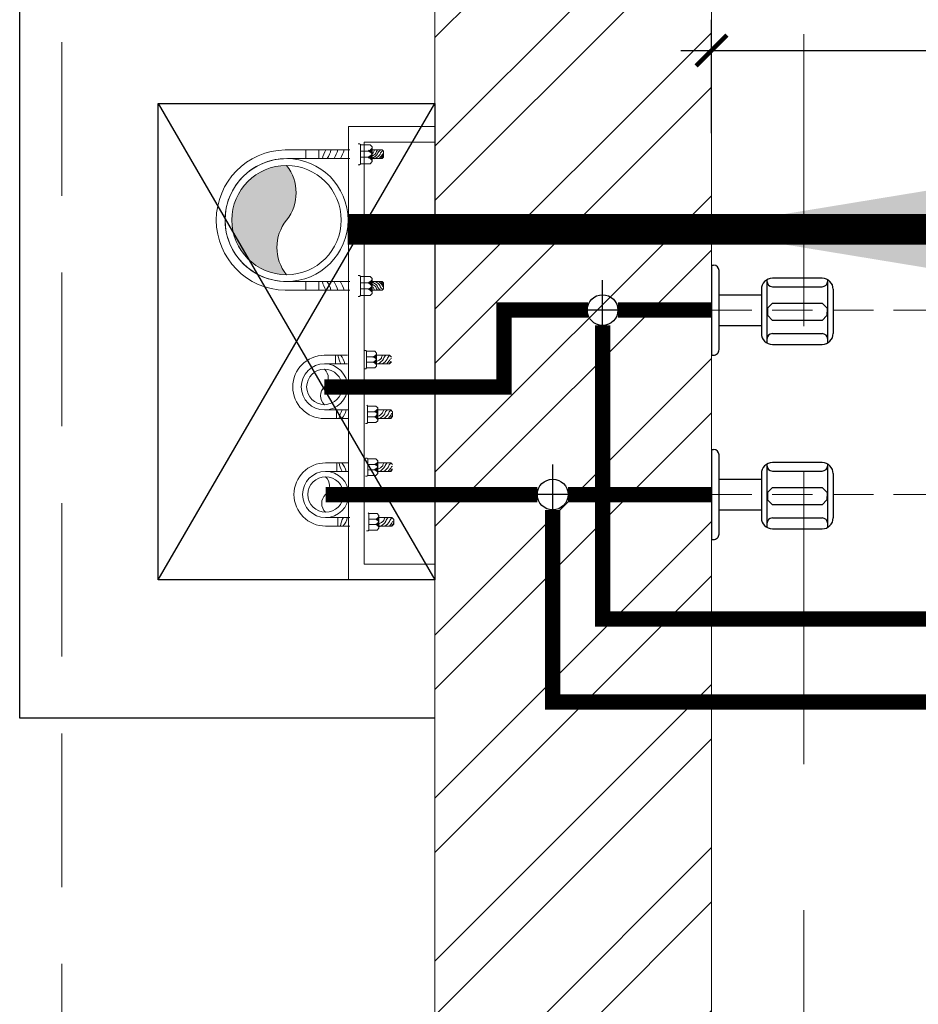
# Model space of a CAD drawing. Header units: inches. Extents: x 105152 to 158499, y 12149 to 30915.
# Tile 137 of 256: x 126159 to 126188, y 20932 to 20964. Entities that reach past the tile are written whole.
import ezdxf

# ---------------------------------------------------------------- set-up
doc = ezdxf.new("R2010")
doc.units = ezdxf.units.IN
doc.header["$MEASUREMENT"] = 0
doc.header["$PDMODE"] = 34
doc.linetypes.add('DASHED2', pattern=[0.375, 0.25, -0.125])
doc.linetypes.add('HIDDEN', pattern=[0.375, 0.25, -0.125])
for name, color, linetype, lineweight in [('0-PIPE SUPPORT', 7, 'Continuous', 0), ('AR - PLAN', 251, 'Continuous', 5), ('BEAM', 173, 'Continuous', 5), ('CENTER', 46, 'DASHED2', 9), ('CWS', 5, 'Continuous', 30), ('DRAINAGE ', 7, 'Continuous', 9), ('PD_BRICK WALL_115', 134, 'Continuous', 30), ('PD_HATCH', 45, 'Continuous', 9), ('PL. FICTURE', 4, 'Continuous', 25), ('PP- 75DIA Soil Waste Sewer pipe', 90, 'Continuous', 9), ('PP-Domestic  Cold Water Supply', 5, 'Continuous', 25), ('PP-Waste Pipe', 3, 'Continuous', 25), ('RO PIPE ', 4, 'Continuous', 9), ('RO WATER ', 15, 'Continuous', 15), ('SH - ANGLE SUPPORT', 7, 'Continuous', 30), ('WATER SUPPLY ', 7, 'Continuous', 9)]:
    doc.layers.add(name, color=color, linetype=linetype, lineweight=lineweight)
for name, color, linetype in [('45', 7, 'Continuous'), ('PD_DIMENSION', 101, 'Continuous'), ('PP SHAFT', 210, 'Continuous'), ('PP--DIM', 7, 'Continuous'), ('WWP', 92, 'Continuous')]:
    doc.layers.add(name, color=color, linetype=linetype)
doc.styles.get("Standard").update_dxf_attribs({"font": 'arial.ttf', "height": 6})
doc.styles.add('TIMES NEW ROMAN', font='times.ttf')
doc.dimstyles.new('ISO-10', dxfattribs={"dimtxt": 6, "dimasz": 0.5, "dimexe": 1.25, "dimexo": 0.625, "dimtad": 1, "dimtoh": 1, "dimdec": 1, "dimlunit": 4, "dimtxsty": 'Standard', "dimblk": 'ARCHTICK', "dimcen": 2.5, "dimclrt": 3, "dimadec": 0, "dimazin": 0, "dimtfac": 1, "dimtdec": 1, "dimtmove": 1, "dimatfit": 3, "dimfxl": 1, "dimarcsym": 0})
doc.dimstyles.new('PP-DIM', dxfattribs={"dimtxt": 4, "dimasz": 1, "dimexe": 1, "dimexo": 1, "dimgap": 0.09, "dimtad": 0, "dimdec": 0, "dimzin": 0, "dimdsep": 46, "dimlunit": 4, "dimtxsty": 'TIMES NEW ROMAN', "dimblk": 'ARCHTICK', "dimcen": 0.09, "dimdle": 1, "dimclrd": 256, "dimclre": 256, "dimclrt": 256, "dimadec": 0, "dimazin": 0, "dimtfac": 1, "dimtdec": 4, "dimtofl": 0, "dimtmove": 1, "dimatfit": 3, "dimfxl": 1, "dimtolj": 1, "dimtzin": 0, "dimlwd": -1, "dimlwe": -1, "dimarcsym": 0})

# ---------------------------------------------------------------- blocks, each defined once
blk = doc.blocks.new('BIB COCK-PP')
at = {"layer": 'CENTER', "ltscale": 5}
blk.add_line((0, 0), (19.93972331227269, -8.881784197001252e-16), dxfattribs=at)
at = {"layer": 'PL. FICTURE', "ltscale": 12}
for p, q in [((0.0001173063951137, 1.392069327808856), (-0.0001173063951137, -1.392069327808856)), ((0.0001173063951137, 1.392069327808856), (0.0641225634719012, 1.392063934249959)), ((0.2345273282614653, -1.221464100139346), (0.2347331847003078, 1.221424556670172)), ((1.713523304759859, 0.940794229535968), (1.713358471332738, -1.015275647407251)), ((3.418475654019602, 0.9863426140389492), (1.884140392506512, 0.9864918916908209)), ((3.588946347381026, -1.01544462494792), (3.589111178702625, 0.9406011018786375)), ((1.542861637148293, 0.6452680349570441), (1.542757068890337, -0.7197319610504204)), ((1.884130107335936, 0.7248391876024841), (3.418453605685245, 0.7246899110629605)), ((3.759696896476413, 0.6450638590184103), (3.759581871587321, -0.7199361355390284)), ((0.2346702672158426, 0.4747850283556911), (1.54285902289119, 0.474645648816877)), ((1.735240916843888, 0.062602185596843), (1.884087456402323, 0.2187030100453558)), ((1.735240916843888, 0.062602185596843), (1.735601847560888, -0.1607777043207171)), ((1.884087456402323, 0.2187030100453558), (3.418410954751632, 0.2185537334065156)), ((3.418410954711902, 0.218553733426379), (3.568216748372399, 0.05997721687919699)), ((3.568216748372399, 0.05997721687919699), (3.566803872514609, -0.1610217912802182)), ((1.735601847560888, -0.1607777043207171), (1.884042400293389, -0.3159761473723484)), ((3.566803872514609, -0.1610217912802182), (3.418365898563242, -0.3161254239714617)), ((0.2346702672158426, -0.4748245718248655), (1.54285902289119, -0.4746851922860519)), ((3.418365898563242, -0.3161254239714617), (1.884042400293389, -0.3159761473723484)), ((1.884130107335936, -0.724878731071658), (3.418453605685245, -0.7247294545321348)), ((1.883978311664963, -1.061008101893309), (3.418303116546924, -1.061157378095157)), ((-0.0001173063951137, -1.392069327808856), (0.0638879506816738, -1.392074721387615))]:
    blk.add_line(p, q, dxfattribs=at)
for centre, radius, start, end in [((0.0641081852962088, 1.221438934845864), 0.170625, 359.9951718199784, 89.99517181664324), ((1.88411163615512, 0.6452418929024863), 0.34125, 89.9951718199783, 179.9956107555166), ((3.418446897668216, 0.6450926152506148), 0.34125, 359.9951718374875, 89.99517181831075), ((1.884144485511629, 0.8954641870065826), 0.170625, 179.9951718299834, 269.9951718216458), ((3.41848332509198, 0.8954641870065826), 0.170625, 270.0048281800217, 0.004828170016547), ((1.884007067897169, -0.7197581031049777), 0.34125, 179.9956107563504, 269.9951718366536), ((1.884144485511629, -0.8955037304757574), 0.170625, 90.00482817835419, 180.0048281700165), ((3.418331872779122, -0.7199073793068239), 0.34125, 269.9951718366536, 359.995171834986), ((3.41848332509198, -0.8955037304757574), 0.170625, 359.9951718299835, 89.9951718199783), ((0.0639023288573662, -1.221449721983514), 0.170625, 269.9951718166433, 359.9951718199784)]:
    blk.add_arc(centre, radius, start, end, dxfattribs=at)
blk = doc.blocks.new('STOP COCK')
at = {"layer": 'PL. FICTURE', "color": 40, "lineweight": 30, "ltscale": 0.25}
for p, q in [((0, -31.1501635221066), (0, 31.1501635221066)), ((-31.1501635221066, 0), (31.1501635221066, 0))]:
    blk.add_line(p, q, dxfattribs=at)
blk.add_circle((0, 0), 16.0000000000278, dxfattribs=at)
blk = doc.blocks.new('_ArchTick')
at = {"color": 0, "linetype": 'ByBlock', "const_width": 0.15}
blk.add_lwpolyline([(-0.5, -0.5), (0.5, 0.5)], dxfattribs=at)
blk = doc.blocks.new('*D818')
at = {"layer": 'Defpoints', "color": 0}
for p in [(-339.7190693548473, -313.5601192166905), (-339.7190693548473, -313.5601192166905), (-378.3357555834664, -317.251095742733)]:
    blk.add_point(p, dxfattribs=at)
at = {"layer": 'PP--DIM'}
for p, q in [((-378.3357555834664, -316.251095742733), (-378.3357555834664, -312.5601192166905)), ((-339.7190693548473, -312.5601192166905), (-339.7190693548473, -312.5601192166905)), ((-379.3357555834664, -313.5601192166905), (-364.4757397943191, -313.5601192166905)), ((-338.7190693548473, -313.5601192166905), (-353.5790851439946, -313.5601192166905))]:
    blk.add_line(p, q, dxfattribs=at)
at = {"layer": 'PP--DIM', "rotation": 180}
blk.add_blockref('_ArchTick', (-378.3357555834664, -313.5601192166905), dxfattribs=at)
at = {"layer": 'PP--DIM'}
blk.add_blockref('_ArchTick', (-339.7190693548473, -313.5601192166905), dxfattribs=at)
at = {"layer": 'PP--DIM', "insert": (-359.0274124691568, -313.5601192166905), "char_height": 4, "attachment_point": 5, "style": 'TIMES NEW ROMAN'}
blk.add_mtext('\\A1;3\'-3"', dxfattribs=at)
blk = doc.blocks.new('*X425')
at = {"color": 0, "lineweight": 5}
for p, q in [((113.6040440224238, 341.4692042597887), (113.7240518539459, 341.5892120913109)), ((113.7279130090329, 341.4162965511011), (114.3176786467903, 342.0060621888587)), ((113.8423566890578, 341.3539635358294), (114.318169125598, 341.8297759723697)), ((113.9481308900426, 341.2829610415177), (114.3186596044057, 341.6534897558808)), ((114.0456951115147, 341.2037485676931), (114.3191500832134, 341.4772035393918)), ((114.1352787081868, 341.1165554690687), (114.3196405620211, 341.3009173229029)), ((114.2169109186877, 341.0214109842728), (114.3201310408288, 341.1246311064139)), ((114.2904245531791, 340.9181479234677), (114.3206215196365, 340.948344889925))]:
    blk.add_line(p, q, dxfattribs=at)
blk = doc.blocks.new('CWP P-PP')
at = {"layer": 'CWS', "color": 7, "lineweight": 5}
for p, q in [((-82.71713716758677, 0.6646382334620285), (-82.71713716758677, -63.19886979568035)), ((-60.32328139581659, 0.0344183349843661), (-60.32328139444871, -63.19886979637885)), ((60.32328138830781, 0.0344183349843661), (60.32328138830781, -60.09665964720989)), ((82.71713716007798, 0.3257447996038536), (82.71713716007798, -60.09665964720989)), ((-82.71772885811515, -32.02496213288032), (-60.3238730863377, -32.02496213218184)), ((82.71713716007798, -28.92275198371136), (60.32328139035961, -28.92275198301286)), ((-95.36961275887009, -107.2521274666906), (-95.36961275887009, -111.0118542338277)), ((-95.36961275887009, -111.0118542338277), (-93.03262320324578, -113.348843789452)), ((-93.33634073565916, -113.0451262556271), (-49.67105297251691, -113.0451262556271)), ((-93.03262320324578, -113.348843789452), (-93.03262320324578, -134.6550486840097)), ((-78.1886431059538, -129.8884280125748), (-78.1886431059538, -113.0451262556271)), ((-64.79892693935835, -113.0451262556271), (-64.79892693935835, -129.8523625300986)), ((-49.95498046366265, -113.348843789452), (-49.95498046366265, -134.6550486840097)), ((-47.63778094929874, -111.011854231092), (-49.67105297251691, -113.0451262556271)), ((47.67080579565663, -104.1499173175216), (47.67080579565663, -107.9096440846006)), ((47.67080579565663, -107.9096440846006), (50.00779535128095, -110.2466336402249)), ((49.70407781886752, -109.942916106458), (93.36936558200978, -109.942916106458)), ((50.00779535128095, -110.2466336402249), (50.00779535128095, -131.5528385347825)), ((64.85177544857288, -126.7862178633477), (64.85177544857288, -109.942916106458)), ((78.24149161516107, -109.942916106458), (78.24149161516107, -126.7501523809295)), ((95.40263760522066, -107.9096440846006), (93.06564804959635, -110.2466336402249)), ((93.06564804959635, -110.2466336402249), (93.06564804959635, -131.5528385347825)), ((95.40263760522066, -104.1499173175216), (95.40263760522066, -107.9096440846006)), ((-93.03262320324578, -134.6550486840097), (-88.39822417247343, -139.2894477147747)), ((-88.39822417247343, -139.2894477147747), (-54.58937949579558, -139.2894477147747)), ((-83.39294072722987, -138.8735426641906), (-83.39294072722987, -142.633269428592)), ((-82.46564683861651, -173.2461569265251), (-82.46564683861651, -139.3172664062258)), ((-60.07179106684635, -173.2461569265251), (-60.07179106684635, -139.3172664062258)), ((-49.95498046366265, -134.6550486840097), (-54.58937949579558, -139.2894477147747)), ((50.00779535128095, -131.5528385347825), (54.642194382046, -136.1872375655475)), ((54.642194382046, -136.1872375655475), (88.45103905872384, -136.1872375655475)), ((60.57477171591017, -170.1439467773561), (60.57477171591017, -136.2150562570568)), ((82.96862748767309, -170.1439467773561), (82.96862748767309, -136.2150562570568)), ((93.08543809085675, -131.5528385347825), (88.45103905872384, -136.1872375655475)), ((-82.46564683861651, -173.2461569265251), (-77.55553201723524, -178.1562717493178)), ((-77.55553201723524, -178.1562717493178), (-64.98190588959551, -178.1562717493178)), ((-60.07179106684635, -173.2461569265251), (-64.98190588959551, -178.1562717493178)), ((60.57477171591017, -170.1439467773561), (65.48488653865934, -175.0540616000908)), ((82.96862748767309, -170.1439467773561), (78.05851266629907, -175.0540616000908))]:
    blk.add_line(p, q, dxfattribs=at)
at = {"layer": 'CWS', "lineweight": 5, "ltscale": 150}
for radius in [60.35769972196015, 46.42899978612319]:
    blk.add_circle((-3.7543941e-09, 5.1295501e-09), radius, dxfattribs=at)
at = {"layer": 'CWS', "color": 7, "lineweight": 5}
for centre, radius, start, end in [((-3.7543941e-09, 0.0344183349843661), 82.7171371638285, 0, 180), ((-90.54438920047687, -97.24841455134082), 59.24636958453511, 59.33069742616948, 82.40883301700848), ((-52.42917220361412, -13.82200089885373), 43.54534346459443, 225.9278755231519, 259.5546032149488), ((90.54379750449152, -94.14620440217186), 59.24636958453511, 97.5911669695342, 120.6693025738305), ((52.42858050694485, -10.71979074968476), 43.54534346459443, 280.445396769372, 314.0721244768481), ((49.34300223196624, -122.2616441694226), 16.15530296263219, 300.7438792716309, 344.2076702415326), ((80.43402610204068, -122.2616441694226), 16.15530296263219, 195.7923297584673, 239.5399466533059), ((64.47966890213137, -124.900547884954), 13.8475783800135, 305.4061162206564, 352.7073083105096), ((93.76074120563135, -122.2616441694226), 16.15530296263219, 195.7923297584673, 239.2561207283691), ((-93.69741632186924, -125.3638543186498), 16.15530296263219, 300.7438792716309, 344.2076702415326), ((-46.34175291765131, -123.1760463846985), 41.88452108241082, 210.4056170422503, 235.5622200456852), ((-62.60639245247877, -125.3638543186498), 16.15530296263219, 195.7923297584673, 239.5399466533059), ((-46.16954925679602, -127.3813587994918), 32.96897738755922, 201.2251950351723, 229.0426328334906), ((-78.56074965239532, -128.0027580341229), 13.8475783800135, 305.4061162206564, 352.7073083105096), ((-72.05390218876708, -174.3808910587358), 22.51076711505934, 57.84012440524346, 79.05698375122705), ((-49.27967734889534, -125.3638543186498), 16.15530296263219, 195.7923297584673, 239.2561207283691), ((96.69866563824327, -120.0738362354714), 41.88452108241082, 210.4056170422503, 235.5622200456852), ((96.06617188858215, -129.141491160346), 42.25266775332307, 212.861981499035, 235.7036392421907), ((96.87086929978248, -124.2791486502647), 32.96897738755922, 201.2251950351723, 229.0426328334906), ((70.9865163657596, -171.2786809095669), 22.51076711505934, 57.84012440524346, 79.05698375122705), ((-46.97424666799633, -132.2437013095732), 42.25266775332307, 212.861981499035, 235.7036392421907), ((-49.08742828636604, -132.5695828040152), 47.63125660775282, 225.5117545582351, 238.8098845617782), ((-51.26214311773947, -136.1965772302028), 47.63125660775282, 229.0723411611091, 238.8098845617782), ((-80.20266933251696, -199.0443497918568), 22.51076711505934, 68.11209673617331, 79.05698375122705), ((-76.92042963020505, -182.0635114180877), 9.302820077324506, 24.83496235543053, 70.10482528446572), ((-74.83858066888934, -184.4706053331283), 17.78911614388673, 36.90551395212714, 76.8201396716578), ((-74.08183724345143, -174.9874032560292), 17.7369767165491, 37.82589613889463, 76.78780606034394), ((93.95299026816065, -129.4673726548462), 47.63125660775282, 225.5117545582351, 238.8098845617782), ((91.77827543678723, -133.0943670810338), 47.63125660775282, 229.0723411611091, 238.8098845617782), ((66.11998892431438, -178.9613012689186), 9.302820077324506, 24.83496235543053, 70.10482528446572), ((68.20183788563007, -181.3683951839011), 17.78911614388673, 36.90551395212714, 76.8201396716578), ((68.95858131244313, -171.885193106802), 17.7369767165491, 37.82589613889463, 76.78780606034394)]:
    blk.add_arc(centre, radius, start, end, dxfattribs=at)
at = {"layer": 'CWS', "lineweight": 5}
blk.add_arc((-3.7543941e-09, 0.0344183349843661), 60.32328139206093, 0, 180, dxfattribs=at)
at = {"layer": 'CWS', "lineweight": 5, "ltscale": 150}
for centre, start, end in [((-23.21449989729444, -21.21834066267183), 42.42769883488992, 137.5723011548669), ((23.21449988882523, 21.21834067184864), 222.4276988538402, 317.5723011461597)]:
    blk.add_arc(centre, 31.45045287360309, start, end, dxfattribs=at)
at = {"layer": 'CWS', "color": 7, "xscale": 11.58599757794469, "yscale": 11.58599757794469, "zscale": 11.58599757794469, "rotation": 270}
for p in [(-3891.694377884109, 1188.085322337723), (-3878.0728977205, 1188.121387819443), (-4034.734796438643, 1184.983112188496), (-4021.113316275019, 1185.019177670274)]:
    blk.add_blockref('*X425', p, dxfattribs=at)
blk = doc.blocks.new('*X420')
at = {"color": 251, "lineweight": 5}
for p, q in [((113.6040440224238, 341.4692042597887), (113.7240518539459, 341.5892120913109)), ((113.7279130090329, 341.4162965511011), (114.3176786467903, 342.0060621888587)), ((113.8423566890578, 341.3539635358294), (114.318169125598, 341.8297759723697)), ((113.9481308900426, 341.2829610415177), (114.3186596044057, 341.6534897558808)), ((114.0456951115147, 341.2037485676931), (114.3191500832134, 341.4772035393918)), ((114.1352787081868, 341.1165554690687), (114.3196405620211, 341.3009173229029)), ((114.2169109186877, 341.0214109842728), (114.3201310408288, 341.1246311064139)), ((114.2904245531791, 340.9181479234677), (114.3206215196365, 340.948344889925))]:
    blk.add_line(p, q, dxfattribs=at)
blk = doc.blocks.new('WWP P-PP')
at = {"layer": 'PP-Waste Pipe', "lineweight": 5}
h = blk.add_hatch(color=256, dxfattribs=at)
edge = h.paths.add_edge_path()
edge.add_ellipse((24.44457964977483, 30.55372590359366), major_axis=(27.6684042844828, 27.6681594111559), ratio=1, start_angle=186.3386170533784, end_angle=263.6613829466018)
edge.add_ellipse((-1.382432e-10, 8.73115e-11), major_axis=(-34.56951188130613, 34.5698178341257), ratio=0.9999999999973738, start_angle=225.0000000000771, end_angle=405.0000000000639)
edge.add_ellipse((-24.44457965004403, -30.55372590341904), major_axis=(-27.6681594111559, 27.6684042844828), ratio=1, start_angle=276.33861705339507, end_angle=353.66138294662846, ccw=False)
for radius in [55.00000000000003, 48.8888888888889]:
    blk.add_circle((-1.382432e-10, 8.73115e-11), radius, dxfattribs=at)
for centre, start, end in [((-24.44457965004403, -30.55372590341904), 51.33836351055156, 128.661129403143), ((24.44457964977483, 30.55372590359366), 231.3383635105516, 308.661129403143)]:
    blk.add_arc(centre, 39.12885943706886, start, end, dxfattribs=at)
at = {"layer": 'SH - ANGLE SUPPORT', "lineweight": 5}
for p, q in [((-62.82349895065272, 1.126112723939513), (-62.82349894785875, -56.72934432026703)), ((62.82349895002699, 1.126112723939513), (62.82349894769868, -56.72934432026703)), ((-54.9999999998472, -0.7266118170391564), (-54.9999999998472, -56.72934432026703)), ((55.0000000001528, -0.7266118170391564), (55.0000000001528, -56.72934432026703)), ((-62.82349894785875, -17.17702063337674), (-54.9999999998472, -17.17702063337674)), ((-62.82349895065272, -17.17702063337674), (-54.9999999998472, -17.17702063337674)), ((62.82349895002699, -17.17702063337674), (55.0000000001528, -17.17702063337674)), ((-54.76484902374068, -28.93988663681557), (-62.58834797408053, -28.93988663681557)), ((-54.76484902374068, -28.93988663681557), (-62.58834797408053, -28.93988663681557)), ((54.76484902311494, -28.93988663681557), (62.5883479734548, -28.93988663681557)), ((-68.29174915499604, -63.94016889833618), (-68.29174915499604, -65.4178509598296)), ((-68.29174915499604, -65.4178509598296), (-67.49261406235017, -66.21698605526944)), ((-50.33088488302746, -66.21698605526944), (-67.49261406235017, -66.21698605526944)), ((-67.38102229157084, -66.33635588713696), (-67.38102229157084, -74.71031463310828)), ((-61.54691922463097, -66.21698605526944), (-61.54691922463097, -72.82271916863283)), ((-56.28437099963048, -72.83689395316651), (-56.28437099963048, -66.21698605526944)), ((-49.5317497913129, -65.41785096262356), (-50.45025471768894, -66.33635588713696)), ((-50.45025471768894, -66.33635588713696), (-50.45025471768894, -74.71031463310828)), ((-49.5317497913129, -63.94016889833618), (-49.5317497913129, -65.41785096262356)), ((49.53736882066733, -63.94016889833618), (49.53736882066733, -65.41785096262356)), ((49.53736882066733, -65.41785096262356), (50.45587374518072, -66.33635588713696)), ((50.33650391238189, -66.21698605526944), (67.49823308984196, -66.21698605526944)), ((50.45587374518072, -66.33635588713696), (50.45587374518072, -74.71031463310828)), ((56.28999002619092, -72.83689395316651), (56.28999002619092, -66.21698605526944)), ((61.55253825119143, -66.21698605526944), (61.55253825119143, -72.82271916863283)), ((67.38664132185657, -66.33635588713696), (67.38664132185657, -74.71031463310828)), ((68.29736818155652, -65.4178509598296), (67.49823308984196, -66.21698605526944)), ((68.29736818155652, -63.94016889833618), (68.29736818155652, -65.4178509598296)), ((-67.38102229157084, -74.71031463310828), (-65.55956856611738, -76.53176835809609)), ((-52.27170844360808, -76.53176835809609), (-65.55956856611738, -76.53176835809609)), ((-62.82738797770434, -85.42267031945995), (-62.82738797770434, -76.53176835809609)), ((-55.00388902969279, -85.421795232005), (-55.00388902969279, -76.53176835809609)), ((-50.45025471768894, -74.71031463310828), (-52.27170844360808, -76.53176835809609)), ((50.45587374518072, -74.71031463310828), (52.27732747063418, -76.53176835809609)), ((52.27732747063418, -76.53176835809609), (65.5651875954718, -76.53176835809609)), ((55.00950805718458, -85.421795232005), (55.00950805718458, -76.53176835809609)), ((62.83300700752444, -85.42267031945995), (62.83300700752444, -76.53176835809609)), ((67.38664132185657, -74.71031463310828), (65.5651875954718, -76.53176835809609)), ((-62.82826306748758, -85.421795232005), (-61.54171782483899, -86.70834047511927)), ((-56.29043427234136, -86.70834047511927), (-61.54171782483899, -86.70834047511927)), ((-55.00388902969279, -85.421795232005), (-56.29043427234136, -86.70834047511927)), ((55.00950805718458, -85.421795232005), (56.29605330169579, -86.70834047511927)), ((56.29605330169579, -86.70834047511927), (61.54733685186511, -86.70834047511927)), ((62.83388209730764, -85.421795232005), (61.54733685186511, -86.70834047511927))]:
    blk.add_line(p, q, dxfattribs=at)
at = {"layer": 'SH - ANGLE SUPPORT', "lineweight": 5, "ltscale": 30}
for centre, radius, start, end in [((2.0154403e-09, -0.0102770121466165), 62.83377596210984, 1.036287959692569, 178.9637120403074), ((1.527951e-10, -0.0089770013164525), 55.00897699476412, 359.1086964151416, 181.0351236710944)]:
    blk.add_arc(centre, radius, start, end, dxfattribs=at)
at = {"layer": 'SH - ANGLE SUPPORT', "lineweight": 5, "extrusion": (0, 0, -1)}
for centre, major_axis, ratio, start_param, end_param in [((-49.62623077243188, -57.39544101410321), (18.29485241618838, -18.29485241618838), 0.999999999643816, 3.391710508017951, 3.722963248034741), ((-49.62623077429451, -57.39544101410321), (18.29485241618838, -18.29485241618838), 0.999999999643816, 3.391710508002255, 3.722963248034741), ((-66.27110666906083, -20.96321232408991), (13.44648858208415, -13.44648858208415), 0.9999999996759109, 0.1632660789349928, 0.6092701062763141), ((-66.27110666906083, -20.96321232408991), (13.44648858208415, -13.44648858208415), 0.9999999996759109, 0.1632660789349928, 0.6092701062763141), ((-66.27110666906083, -27.0298034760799), (13.44648858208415, -13.44648858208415), 0.9999999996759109, 0.1632660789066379, 0.6092701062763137), ((-66.27110666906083, -27.0298034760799), (13.44648858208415, -13.44648858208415), 0.9999999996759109, 0.1632660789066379, 0.6092701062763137), ((-41.6008046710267, -61.43111243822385), (16.48739554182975, 16.48739554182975), 0.9999995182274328, 4.875654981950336, 4.88559695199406), ((-41.60080467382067, -61.43111243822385), (16.48739554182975, 16.48739554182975), 0.9999995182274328, 4.875654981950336, 4.88559695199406), ((-41.6008046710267, -55.36452128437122), (16.48738713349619, -16.48738713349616), 0.9999995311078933, 3.304858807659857, 3.314800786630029), ((-41.60080467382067, -55.36452128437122), (16.48738713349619, -16.48738713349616), 0.9999995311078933, 3.304858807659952, 3.314800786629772), ((-66.27110666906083, -32.69194758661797), (13.44648858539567, 13.44648858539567), 0.9999999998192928, 1.734062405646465, 2.180066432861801), ((-66.27110666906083, -32.69194758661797), (13.44648858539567, 13.44648858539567), 0.9999999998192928, 1.734062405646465, 2.180066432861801), ((-41.6008046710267, -67.09325654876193), (16.48739554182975, 16.48739554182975), 0.9999995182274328, 4.875654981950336, 4.88559695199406), ((-41.60080467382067, -67.09325654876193), (16.48739554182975, 16.48739554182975), 0.9999995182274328, 4.875654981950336, 4.88559695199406), ((50.19459069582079, -71.05860478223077), (4.489777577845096, 4.489777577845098), 0.9999999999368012, 1.061026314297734, 1.819612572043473), ((65.28731765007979, -74.67835721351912), (7.828391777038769, 7.828391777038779), 0.9999999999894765, 2.954778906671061, 3.562597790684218), ((65.45304327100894, -72.30245588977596), (7.760183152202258, 7.760183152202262), 0.9999999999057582, 2.957247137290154, 3.531377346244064), ((62.41426812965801, -71.05860478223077), (4.489777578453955, -4.489777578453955), 0.9999999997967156, 1.317026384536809, 2.080566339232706), ((65.49816396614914, -73.40432924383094), (6.108349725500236, 6.108349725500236), 0.999999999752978, 3.071035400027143, 3.556541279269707), ((67.72348824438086, -67.44613965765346), (8.824913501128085, -8.824913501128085), 0.9999999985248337, 1.329768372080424, 1.540798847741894), ((56.14374132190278, -72.09577075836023), (3.848429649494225, -3.848429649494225), 0.9999999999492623, 5.625068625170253, 6.450630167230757), ((60.14050950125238, -83.91347408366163), (4.170697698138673, 4.170697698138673), 0.9999999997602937, 5.688778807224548, 5.971833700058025), ((67.65205510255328, -71.05860478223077), (4.489777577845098, -4.489777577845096), 0.9999999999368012, 1.321980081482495, 2.080566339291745), ((64.73362311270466, -74.76374448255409), (8.824913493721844, -8.824913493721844), 0.9999999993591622, 1.329768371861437, 1.678717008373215), ((64.16380567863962, -75.71408731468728), (8.82491349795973, -8.82491349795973), 0.9999999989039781, 1.329768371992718, 1.608853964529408), ((56.58082693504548, -92.18142174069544), (4.170697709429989, -4.170697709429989), 0.9999999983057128, 4.117982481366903, 4.309006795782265), ((57.44083734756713, -87.73211299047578), (1.72358632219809, 1.72358632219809), 0.9999999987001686, 5.845023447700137, 6.635131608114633), ((57.98632212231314, -88.36281824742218), (3.295890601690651, -3.295890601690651), 0.9999999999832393, 4.157022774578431, 5.034816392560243), ((58.184603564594, -85.87803551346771), (3.286230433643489, 3.286230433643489), 0.9999999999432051, 5.728383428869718, 6.607487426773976), ((58.71596185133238, -85.71911756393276), (4.170697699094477, 4.170697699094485), 0.9999999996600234, 5.688778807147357, 6.270402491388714)]:
    blk.add_ellipse(centre, major_axis=major_axis, ratio=ratio, start_param=start_param, end_param=end_param, dxfattribs=at)
at = {"layer": 'SH - ANGLE SUPPORT', "lineweight": 5}
for centre, major_axis, ratio, start_param, end_param in [((49.62623077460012, -57.39544101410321), (-18.29485241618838, -18.29485241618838), 0.999999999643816, 3.391710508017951, 3.722963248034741), ((41.60080467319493, -55.36452128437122), (-16.48738713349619, -16.48738713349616), 0.9999995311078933, 3.304858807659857, 3.314800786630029), ((41.60080467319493, -61.43111243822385), (-16.48739554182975, 16.48739554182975), 0.9999995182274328, 4.875654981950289, 4.885596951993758), ((66.27110666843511, -20.96321232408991), (-13.44648858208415, -13.44648858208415), 0.9999999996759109, 0.163266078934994, 0.6092701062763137), ((66.27110666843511, -27.0298034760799), (-13.44648858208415, -13.44648858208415), 0.9999999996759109, 0.1632660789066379, 0.6092701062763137), ((41.60080467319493, -67.09325654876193), (-16.48739554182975, 16.48739554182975), 0.9999995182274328, 4.875654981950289, 4.885596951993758), ((66.27110666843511, -32.69194758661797), (-13.44648858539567, 13.44648858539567), 0.9999999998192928, 1.734062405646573, 2.180066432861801), ((-67.64643607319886, -71.05860478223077), (-4.489777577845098, -4.489777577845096), 0.9999999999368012, 1.321980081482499, 2.080566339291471), ((-60.13489047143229, -83.91347408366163), (-4.170697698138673, 4.170697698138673), 0.9999999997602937, 5.688778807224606, 5.971833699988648), ((-56.13812229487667, -72.09577075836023), (-3.848429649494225, -3.848429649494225), 0.9999999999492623, 5.625068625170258, 6.450630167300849), ((-67.71786921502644, -67.44613965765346), (-8.824913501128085, -8.824913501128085), 0.9999999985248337, 1.329768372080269, 1.540798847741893), ((-65.49254493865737, -73.40432924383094), (-6.108349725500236, 6.108349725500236), 0.999999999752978, 3.071035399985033, 3.556541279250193), ((-65.44742424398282, -72.30245588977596), (-7.760183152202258, 7.760183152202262), 0.9999999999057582, 2.957247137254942, 3.531377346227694), ((-62.40864910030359, -71.05860478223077), (-4.489777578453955, -4.489777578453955), 0.9999999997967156, 1.317026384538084, 2.080566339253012), ((-65.28169862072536, -74.67835721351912), (-7.828391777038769, 7.828391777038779), 0.9999999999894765, 2.954778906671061, 3.562597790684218), ((-50.18897166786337, -71.05860478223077), (-4.489777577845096, 4.489777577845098), 0.9999999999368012, 1.061026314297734, 1.819612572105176), ((-58.71034282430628, -85.71911756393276), (-4.170697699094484, 4.170697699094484), 0.9999999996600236, 5.688778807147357, 6.27040249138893), ((-58.17898453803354, -85.87803551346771), (-3.286230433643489, 3.286230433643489), 0.9999999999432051, 5.728383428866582, 6.607487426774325), ((-57.98070309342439, -88.36281824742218), (-3.295890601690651, -3.295890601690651), 0.9999999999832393, 4.157022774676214, 5.034816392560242), ((-57.43521831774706, -87.73211299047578), (-1.72358632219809, 1.72358632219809), 0.9999999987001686, 5.845023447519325, 6.635131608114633), ((-56.57520790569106, -92.18142174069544), (-4.170697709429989, -4.170697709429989), 0.9999999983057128, 4.117982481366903, 4.309006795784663), ((-64.72800408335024, -74.76374448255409), (-8.824913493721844, -8.824913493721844), 0.9999999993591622, 1.329768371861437, 1.678717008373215), ((-64.15818665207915, -75.71408731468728), (-8.82491349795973, -8.82491349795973), 0.9999999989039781, 1.329768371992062, 1.6088539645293)]:
    blk.add_ellipse(centre, major_axis=major_axis, ratio=ratio, start_param=start_param, end_param=end_param, dxfattribs=at)
at = {"layer": 'SH - ANGLE SUPPORT', "lineweight": 5, "extrusion": (0, 0, -1)}
for p, xscale, yscale, zscale, rotation in [((-1492.900540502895, 444.0435444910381), 4.553634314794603, 4.553634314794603, -4.553634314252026, 270), ((-1499.446858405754, 444.0293697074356), 4.553634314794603, 4.553634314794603, -4.553634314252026, 270), ((1499.441239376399, 444.0293697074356), -4.553634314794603, 4.553634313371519, -4.553634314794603, 89.99999999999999), ((1492.89492147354, 444.0435444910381), -4.553634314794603, 4.553634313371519, -4.553634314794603, 89.99999999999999)]:
    blk.add_blockref('*X420', p, dxfattribs=dict(at, xscale=xscale, yscale=yscale, zscale=zscale, rotation=rotation))
blk = doc.blocks.new('RO PIPE')
at = {"layer": 'CWS', "color": 7, "lineweight": 5}
for p, q in [((-0.008357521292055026, 1.029466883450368), (0.7863139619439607, 1.029466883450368)), ((0.398408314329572, 1.029474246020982), (0.398408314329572, 0.750821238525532)), ((1.334480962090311, 1.186905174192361), (1.381264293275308, 1.186905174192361)), ((1.381264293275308, 1.186905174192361), (1.410344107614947, 1.157825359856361)), ((1.406564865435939, 1.16160460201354), (1.406564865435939, 0.6182652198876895)), ((1.616150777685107, 0.9731175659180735), (1.406564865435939, 0.9731175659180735)), ((1.410344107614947, 1.157825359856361), (1.675463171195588, 1.157825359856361)), ((1.675463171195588, 1.157825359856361), (1.733130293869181, 1.100158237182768)), ((1.72795507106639, 1.037876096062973), (1.774738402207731, 1.037876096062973)), ((1.733130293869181, 1.100158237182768), (1.733130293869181, 0.6794653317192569)), ((2.155663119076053, 1.026337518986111), (1.733476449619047, 1.026337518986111)), ((2.155663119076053, 1.026337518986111), (2.216761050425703, 0.9652395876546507)), ((2.216761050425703, 0.9652395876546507), (2.216761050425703, 0.808782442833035)), ((-0.0005155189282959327, 0.7508138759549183), (0.7863139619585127, 0.7508138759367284)), ((1.406564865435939, 0.8065055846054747), (1.615702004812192, 0.8065055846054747)), ((1.675463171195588, 0.6217982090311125), (1.733130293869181, 0.6794653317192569)), ((2.155663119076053, 0.747684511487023), (1.733476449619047, 0.747684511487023)), ((2.155663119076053, 0.747684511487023), (2.216761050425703, 0.808782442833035)), ((1.381264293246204, 0.5929646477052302), (1.406564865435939, 0.6182652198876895)), ((1.410344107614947, 0.6217982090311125), (1.675463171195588, 0.6217982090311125)), ((1.295879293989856, -0.5929867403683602), (1.342662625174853, -0.5929867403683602)), ((1.342662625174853, -0.5929867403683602), (1.371742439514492, -0.6220665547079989)), ((1.367963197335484, -0.6182873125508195), (1.367963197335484, -1.16162669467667)), ((1.371742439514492, -0.6220665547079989), (1.636861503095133, -0.6220665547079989)), ((1.636861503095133, -0.6220665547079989), (1.694528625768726, -0.6797336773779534)), ((-0.0005155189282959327, -0.7504250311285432), (0.7477122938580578, -0.7504250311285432)), ((0.3598066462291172, -1.029078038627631), (0.3598066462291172, -0.750425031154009)), ((1.577549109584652, -0.8067743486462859), (1.367963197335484, -0.8067743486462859)), ((1.694528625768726, -0.6797336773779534), (1.694528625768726, -1.100426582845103)), ((2.117061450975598, -0.7535543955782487), (1.694874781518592, -0.7535543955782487)), ((2.117061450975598, -0.7535543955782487), (2.178159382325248, -0.8146523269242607)), ((-0.00414057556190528, -1.029078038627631), (0.7477122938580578, -1.029078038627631)), ((1.295879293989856, -1.186927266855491), (1.342662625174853, -1.186927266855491)), ((1.342662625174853, -1.186927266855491), (1.371742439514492, -1.157847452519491)), ((1.367963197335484, -0.9733863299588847), (1.577100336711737, -0.9733863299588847)), ((1.371742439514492, -1.157847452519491), (1.636861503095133, -1.157847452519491)), ((1.636861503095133, -1.158093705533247), (1.694528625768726, -1.100426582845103)), ((2.117061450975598, -1.032207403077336), (1.694874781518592, -1.032207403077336)), ((2.117061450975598, -1.032207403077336), (2.178159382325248, -0.9711094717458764))]:
    blk.add_line(p, q, dxfattribs=at)
at = {"layer": 'CWS', "color": 4, "lineweight": 5, "ltscale": 150}
for radius in [0.7510477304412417, 0.5777290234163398]:
    blk.add_circle((-8.724202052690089e-05, 0.0001944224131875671), radius, dxfattribs=at)
at = {"layer": 'CWS', "color": 7, "lineweight": 5}
for centre, radius, start, end in [((-0.0005155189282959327, 0.0001944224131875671), 1.029272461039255, 90, 270), ((1.210001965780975, 1.12686356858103), 0.7372191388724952, 187.5911669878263, 210.6693025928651), ((0.1719037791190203, 0.6525852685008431), 0.5418468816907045, 10.445396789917, 44.07212446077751), ((1.559850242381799, 1.166097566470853), 0.201024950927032, 285.7923297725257, 329.256120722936), ((1.559850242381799, 0.7792232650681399), 0.201024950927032, 30.46005334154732, 74.2076702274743), ((1.53262673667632, 0.5768378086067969), 0.5211808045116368, 34.43777996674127, 59.59438293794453), ((1.645458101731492, 0.5847081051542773), 0.5257617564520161, 34.29636075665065, 57.13801852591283), ((1.649513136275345, 0.6110030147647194), 0.5926890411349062, 31.19011543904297, 44.48824545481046), ((1.694644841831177, 0.6380635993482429), 0.5926890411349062, 31.19011543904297, 40.92765882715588), ((-0.0005155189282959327, 0.0001944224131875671), 0.7506194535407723, 90, 270), ((1.592686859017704, 0.977747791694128), 0.1723092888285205, 277.2926917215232, 324.5938837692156), ((1.559850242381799, 0.6133952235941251), 0.201024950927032, 30.74387927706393, 74.2076702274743), ((1.584954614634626, 0.574695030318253), 0.4102422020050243, 40.95736716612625, 68.77480493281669), ((2.169782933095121, 0.8967812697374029), 0.2801077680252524, 190.9430162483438, 212.1598756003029), ((2.177329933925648, 0.9220154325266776), 0.2207061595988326, 193.2121939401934, 232.174103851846), ((2.29533206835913, 0.9314318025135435), 0.221354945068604, 193.1798603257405, 233.0944860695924), ((2.26537992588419, 0.9573368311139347), 0.1157575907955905, 199.8951747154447, 245.1650376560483), ((2.476677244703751, 0.9981786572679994), 0.2801077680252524, 190.9430162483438, 201.8879032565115), ((1.17140029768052, -1.126467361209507), 0.7372191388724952, 149.3306974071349, 172.4088330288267), ((0.1333021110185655, -0.6521890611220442), 0.5418468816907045, 315.9278755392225, 349.5546032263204), ((1.521248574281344, -0.6137943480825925), 0.201024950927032, 285.7923297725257, 329.256120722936), ((1.521248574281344, -1.00066864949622), 0.201024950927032, 30.46005334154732, 74.2076702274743), ((1.554085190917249, -0.8021441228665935), 0.1723092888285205, 277.2926917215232, 324.5938837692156), ((1.546352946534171, -1.205196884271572), 0.4102422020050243, 40.95736716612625, 68.77480493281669), ((1.494025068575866, -1.203054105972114), 0.5211808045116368, 34.43777996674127, 59.59438293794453), ((2.131181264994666, -0.8831106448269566), 0.2801077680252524, 190.9430162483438, 212.1598756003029), ((1.606856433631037, -1.19518380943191), 0.5257617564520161, 34.29636075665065, 57.13801852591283), ((2.138728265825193, -0.8578764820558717), 0.2207061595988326, 193.2121939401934, 232.174103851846), ((1.610911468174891, -1.168888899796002), 0.5926890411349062, 31.19011543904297, 44.48824545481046), ((2.256730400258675, -0.848460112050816), 0.221354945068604, 193.1798603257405, 233.0944860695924), ((1.656043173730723, -1.141828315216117), 0.5926890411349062, 31.19011543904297, 40.92765882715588), ((2.226778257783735, -0.8225550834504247), 0.1157575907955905, 199.8951747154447, 245.1650376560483), ((1.521248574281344, -1.166496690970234), 0.201024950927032, 30.74387927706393, 74.2076702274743)]:
    blk.add_arc(centre, radius, start, end, dxfattribs=at)
at = {"layer": 'CWS', "color": 4, "lineweight": 5, "ltscale": 150}
for centre, start, end in [((0.263938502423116, 0.2890589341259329), 132.4276988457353, 227.5723011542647), ((-0.2641129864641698, -0.2886700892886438), 312.4276988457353, 47.57230115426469)]:
    blk.add_arc(centre, 0.3913467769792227, start, end, dxfattribs=at)
at = {"layer": 'CWS', "color": 7, "xscale": -0.1441678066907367, "yscale": 0.1441678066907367, "zscale": 0.1441678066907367, "rotation": 179.9999999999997}
for p in [(-14.74516336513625, 50.20552739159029), (-14.74561213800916, 50.03603150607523), (-14.78421380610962, 48.25613959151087), (-14.7837650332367, 48.42563547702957)]:
    blk.add_blockref('*X425', p, dxfattribs=at)
blk = doc.blocks.new('*D642')
at = {"layer": 'Defpoints', "color": 0}
for p in [(-1106.999709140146, -8.999808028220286), (-1128.131386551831, -938.9998080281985), (-1106.999709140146, -938.9998080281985)]:
    blk.add_point(p, dxfattribs=at)
at = {"layer": 'PD_DIMENSION', "color": 0, "linetype": 'HIDDEN', "lineweight": -2, "ltscale": 20}
for p, q in [((-1107.624709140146, -8.999808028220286), (-1129.381386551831, -8.999808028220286)), ((-1128.131386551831, -8.999808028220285), (-1128.131386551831, -938.9998080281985)), ((-1107.624709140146, -938.9998080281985), (-1129.381386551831, -938.9998080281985))]:
    blk.add_line(p, q, dxfattribs=at)
at = {"layer": 'PD_DIMENSION', "color": 0, "lineweight": -2, "xscale": 0.5, "yscale": 0.5, "zscale": 0.5}
for p, rotation in [((-1128.131386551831, -8.999808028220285), 90), ((-1128.131386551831, -938.9998080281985), 270)]:
    blk.add_blockref('_ArchTick', p, dxfattribs=dict(at, rotation=rotation))
at = {"layer": 'PD_DIMENSION', "color": 3, "lineweight": 5, "insert": (-1131.819824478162, -473.9998080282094), "char_height": 6, "attachment_point": 5, "rotation": 90}
blk.add_mtext('77\'-6"', dxfattribs=at)
blk = doc.blocks.new('columns2')
at = {"layer": 'PD_HATCH', "color": 173, "linetype": 'HIDDEN', "lineweight": 5, "ltscale": 38}
for p, q in [((-2.91038304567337e-11, -716.5000000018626), (0, -576.5000000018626)), ((11.9999999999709, -716.5000000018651), (12, -576.5000000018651))]:
    blk.add_line(p, q, dxfattribs=at)
blk = doc.blocks.new('WATER SUPPLY')
at = {"layer": 'PP-Domestic  Cold Water Supply'}
for points in [[(-390.9251710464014, -324.5065304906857, 0.5, 0.5, 0), (-385.0848660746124, -324.5065304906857, 0.5, 0.5, 0), (-385.0848660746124, -322.0075749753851, 0.4999999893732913, 0.4999999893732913, 0), (-382.3516212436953, -322.0075749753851, 0.4999999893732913, 0.4999999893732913, 0)], [(-343.7076813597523, -332.0611563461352, 0.4999999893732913, 0.4999999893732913, 0), (-381.8780011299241, -332.0611563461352, 0.4999999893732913, 0.4999999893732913, 0), (-381.8780011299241, -322.5075856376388, 0.4999999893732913, 0.4999999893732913, 0)]]:
    blk.add_lwpolyline(points, format="xyseb", dxfattribs=at)
at = {"layer": 'PP-Domestic  Cold Water Supply', "const_width": 0.4999999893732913}
blk.add_lwpolyline([(-378.3357555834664, -322.0075749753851), (-381.3779904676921, -322.0075749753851)], dxfattribs=at)
at = {"layer": 'RO WATER ', "const_width": 0.5}
for points in [[(-390.8854381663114, -328.0075749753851), (-383.9992700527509, -328.0075749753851)], [(-382.999248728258, -328.0075749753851), (-378.3357557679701, -328.0085026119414)]]:
    blk.add_lwpolyline(points, dxfattribs=at)
at = {"layer": 'RO WATER ', "lineweight": 53, "const_width": 0.5}
blk.add_lwpolyline([(-383.4992593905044, -328.5075856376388), (-383.4992593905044, -334.7562910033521), (-329.2221757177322, -334.7562910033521), (-329.2221757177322, -329.7836412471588)], dxfattribs=at)
at = {"layer": '45', "xscale": 0.03125066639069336, "yscale": 0.03125066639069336, "zscale": 0.03125066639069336, "rotation": 89.99999999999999}
for p in [(-381.8780011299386, -322.0075749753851), (-383.4992593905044, -328.0075749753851)]:
    blk.add_blockref('STOP COCK', p, dxfattribs=at)
at = {"layer": 'PL. FICTURE', "xscale": 1.053218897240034, "yscale": 1.053218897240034, "zscale": 1.053218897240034, "rotation": 359.9934312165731}
for p in [(-378.3357555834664, -322.0075749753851), (-378.3357555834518, -328.0075749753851)]:
    blk.add_blockref('BIB COCK-PP', p, dxfattribs=at)
at = {"layer": 'PP--DIM'}
dim = blk.add_linear_dim(base=(-339.7190693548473, -313.5601192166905), p1=(-378.3357555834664, -317.251095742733), p2=(-339.7190693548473, -313.5601192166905), angle=180, dimstyle='PP-DIM', dxfattribs=at)
dim.commit()
dim.dimension.update_dxf_attribs({"geometry": '*D818', "text_midpoint": (-359.0274124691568, -313.5601192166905)})
blk = doc.blocks.new('DRAINAGE')
at = {"layer": 'PP- 75DIA Soil Waste Sewer pipe', "ltscale": 0.015}
blk.add_lwpolyline([(-0.0002699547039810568, 47.33376907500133, 1, 1, 0), (-0.0002699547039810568, -8.894095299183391e-05, 0.9999999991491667, 0.9999999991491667, 0), (-93.56002509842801, -8.894095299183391e-05, 0.9999999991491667, 0.9999999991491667, 0)], format="xyseb", dxfattribs=at)
blk.add_leader([(-82.36730519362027, -8.894091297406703e-05), (-56.43049651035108, -8.894099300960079e-05)], dimstyle='ISO-10', override={"dimasz": 12, "dimgap": 0.625, "dimtad": 0}, dxfattribs=at)
blk = doc.blocks.new('FIRST FLOOR PLAN 0')
at = {"layer": 'PD_HATCH', "lineweight": 5}
h = blk.add_hatch(dxfattribs=at)
h.set_pattern_fill('ANSI32', color=251, scale=10)
h.set_pattern_definition([(45, (-1110.150169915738, -834.2493176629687), (-2.651650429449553, 2.651650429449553), []), (45, (-1108.382402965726, -834.2493176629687), (-2.651650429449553, 2.651650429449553), [])])
h.paths.add_polyline_path([(-1106.999709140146, -791.4998080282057), (-1115.999709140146, -791.4998080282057), (-1115.999709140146, -872.9998080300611), (-1106.999709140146, -872.9998080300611)])
h.paths.add_polyline_path([(-745.4997091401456, -938.9998080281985), (-914.9997091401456, -938.9998080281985), (-914.9997091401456, -947.9998080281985), (-745.4997091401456, -947.9998080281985)])
h.paths.add_polyline_path([(-560.9997091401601, -938.9998080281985), (-730.4997091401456, -938.9998080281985), (-730.4997091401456, -947.999808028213), (-560.9997091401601, -947.999808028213)])
h.paths.add_polyline_path([(-1106.999709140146, -74.99980802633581), (-1115.999709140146, -74.99980802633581), (-1115.999709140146, -156.4998080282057), (-1106.999709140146, -156.4998080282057)])
h.paths.add_polyline_path([(-1106.999709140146, -171.4998080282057), (-1115.999709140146, -171.4998080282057), (-1115.999709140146, -311.4998080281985), (-1106.999709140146, -311.4998080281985)])
h.paths.add_polyline_path([(-1106.999709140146, -326.4998080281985), (-1115.999709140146, -326.4998080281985), (-1115.999709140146, -466.4998080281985), (-1106.999709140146, -466.4998080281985)])
h.paths.add_polyline_path([(-1106.999709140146, -481.4998080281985), (-1115.999709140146, -481.4998080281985), (-1115.999709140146, -621.4998080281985), (-1106.999709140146, -621.4998080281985)])
h.paths.add_polyline_path([(-1106.999709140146, -636.4998080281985), (-1115.999709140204, -636.4998080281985), (-1115.999709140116, -776.4998080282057), (-1106.999709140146, -776.4998080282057)])
h.paths.add_polyline_path([(-14.99970914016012, 0.0001919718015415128), (-181.4997091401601, 0.0001919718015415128), (-181.4997091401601, -8.99980802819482), (-14.99970914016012, -8.999808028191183)])
h.paths.add_polyline_path([(-196.4997091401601, 0.0001919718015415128), (-361.4997091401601, 0.0001919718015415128), (-361.4997091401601, -8.999808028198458), (-196.4997091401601, -8.99980802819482)])
h.paths.add_polyline_path([(-376.4997091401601, 0.0001919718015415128), (-545.9997091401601, 0.0001919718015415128), (-545.9997091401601, -8.999808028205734), (-376.4997091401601, -8.999808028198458)])
h.paths.add_polyline_path([(-560.9997091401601, 0.0001919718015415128), (-730.4997091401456, 0.0001919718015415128), (-730.4997091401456, -8.999808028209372), (-560.9997091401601, -8.999808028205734)])
h.paths.add_polyline_path([(-929.9997091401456, 0.0001919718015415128), (-1040.999709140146, 0.0001919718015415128), (-1040.999709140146, -8.999808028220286), (-929.9997091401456, -8.999808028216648)])
h.paths.add_polyline_path([(-1055.999709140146, 0.0001919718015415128), (-1115.999709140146, 0.0001919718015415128), (-1115.999709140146, -59.99980802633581), (-1106.999709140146, -59.99980802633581), (-1106.999709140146, -8.999808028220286), (-1055.999709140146, -8.999808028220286)])
h.paths.add_polyline_path([(-1106.999709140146, -887.9998080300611), (-1115.999709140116, -887.9998080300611), (-1115.999709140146, -947.9998080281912), (-1055.999709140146, -947.9998080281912), (-1055.999709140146, -938.9998080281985), (-1106.999709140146, -938.9998080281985)])
h.paths.add_polyline_path([(-929.9997091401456, -938.9998080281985), (-1040.999709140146, -938.9998080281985), (-1040.999709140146, -947.9998080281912), (-929.9997091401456, -947.9998080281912)])
h.paths.add_polyline_path([(-521.2497091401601, -938.9998080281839), (-545.9997091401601, -938.9998080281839), (-545.9997091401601, -947.9998080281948), (-521.2497091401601, -947.9998080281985)])
h.paths.add_polyline_path([(-376.4997091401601, -938.9998080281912), (-401.2497091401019, -938.9998080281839), (-401.2497091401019, -947.9998080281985), (-376.4997091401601, -947.9998080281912)])
h.paths.add_polyline_path([(-338.9997091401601, -938.9998080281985), (-361.4997091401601, -938.9998080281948), (-361.4997091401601, -947.9998080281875), (-338.9997091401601, -947.9998080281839)])
h.paths.add_polyline_path([(-196.4997091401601, -938.9998080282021), (-218.9997091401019, -938.9998080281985), (-218.9997091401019, -947.9998080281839), (-196.4997091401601, -947.9998080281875)])
h.paths.add_polyline_path([(-158.9997091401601, -938.9998080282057), (-181.4997091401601, -938.9998080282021), (-181.4997091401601, -947.9998080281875), (-158.9997091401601, -947.9998080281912)])
h.paths.add_polyline_path([(-14.99970914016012, -938.9998080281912), (-38.99970914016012, -938.9998080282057), (-38.99970914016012, -947.9998080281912), (-14.99970914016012, -947.9998080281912)])
h.paths.add_polyline_path([(0.0002908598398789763, -929.9998080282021), (-8.999709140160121, -929.9998080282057)])
h.paths.add_polyline_path([(0.0002908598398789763, -791.4998080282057), (-8.999709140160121, -791.4998080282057), (-8.999709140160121, -929.9998080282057), (0.0002908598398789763, -929.9998080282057)])
h.paths.add_polyline_path([(0.0002908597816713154, -636.4998080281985), (-8.999709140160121, -636.4998080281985), (-8.999709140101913, -776.4998080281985), (0.0002908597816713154, -776.499808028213)])
h.paths.add_polyline_path([(0.0002908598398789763, -326.4998080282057), (-8.999709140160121, -326.4998080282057), (-8.999709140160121, -621.4998080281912), (0.0002908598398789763, -621.4998080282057)])
h.paths.add_polyline_path([(0.0002908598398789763, -17.99980802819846), (-8.999709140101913, -17.99980802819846), (-8.999709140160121, -156.4998080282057), (0.0002908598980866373, -156.4998080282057)])
h.paths.add_polyline_path([(-17.99970914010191, -159.4998080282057), (-122.9997091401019, -159.4998080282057), (-122.9997091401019, -168.4998080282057), (-17.99970914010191, -168.4998080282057)])
h.paths.add_polyline_path([(-122.9997091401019, -171.4998080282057), (-131.9997091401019, -171.4998080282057), (-131.9997091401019, -249.4998080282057), (-122.9997091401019, -249.4998080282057)])
h.paths.add_polyline_path([(-131.9997091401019, -159.4998080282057), (-203.9997091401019, -159.4998080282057), (-203.9997091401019, -168.4998080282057), (-131.9997091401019, -168.4998080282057)])
h.paths.add_polyline_path([(-203.9997091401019, -171.4998080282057), (-212.9997091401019, -171.4998080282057), (-212.9997091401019, -249.4998080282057), (-203.9997091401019, -249.4998080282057)])
h.paths.add_polyline_path([(-212.9997091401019, -159.4998080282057), (-293.9997091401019, -159.4998080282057), (-293.9997091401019, -261.4998080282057), (-266.9997091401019, -261.4998080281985), (-266.9997091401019, -252.4998080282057), (-284.9997091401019, -252.4998080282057), (-284.9997091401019, -168.4998080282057), (-212.9997091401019, -168.4998080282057)])
h.paths.add_polyline_path([(-212.9997091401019, -252.4998080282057), (-230.9997091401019, -252.4998080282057), (-230.9997091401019, -261.4998080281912), (-212.9997091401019, -261.4998080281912)], flags=17)
h.paths.add_polyline_path([(-185.9997091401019, -252.4998080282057), (-203.9997091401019, -252.4998080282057), (-203.9997091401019, -261.4998080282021), (-185.9997091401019, -261.4998080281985)])
h.paths.add_polyline_path([(-131.9997091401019, -252.4998080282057), (-149.9997091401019, -252.4998080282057), (-149.9997091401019, -261.4998080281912), (-131.9997091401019, -261.4998080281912)])
h.paths.add_polyline_path([(-122.9997091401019, -261.4998080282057), (-131.9997091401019, -261.4998080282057), (-131.9997091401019, -324.4998080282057), (-122.9997091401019, -324.4998080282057)])
h.paths.add_polyline_path([(0.0002908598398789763, -310.4998080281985), (-8.999709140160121, -310.4998080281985), (-8.999709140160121, -311.4998080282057), (0.0002908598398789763, -311.4998080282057)])
h.paths.add_polyline_path([(0.0002908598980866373, -171.4998080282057), (-8.999709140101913, -171.4998080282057), (-8.999709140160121, -190.4998080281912), (0.0002908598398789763, -190.4998080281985)])
h.paths.add_polyline_path([(-878.2497091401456, -8.999808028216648), (-878.2497091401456, 0.0001919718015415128), (-914.9997091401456, 0.0001919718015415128), (-914.9997091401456, -8.999808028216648)])
h.paths.add_polyline_path([(-782.2497091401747, 0.0001919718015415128), (-782.2497091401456, -8.99980802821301), (-745.4997091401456, -8.999808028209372), (-745.4997091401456, 0.0001919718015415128)])
at = {"layer": 'PD_BRICK WALL_115', "color": 251, "lineweight": 5}
for p, q in [((-1115.999709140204, -636.4998080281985), (-1115.999709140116, -776.4998080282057)), ((-1106.999709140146, -636.4998080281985), (-1106.999709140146, -776.4998080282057))]:
    blk.add_line(p, q, dxfattribs=at)
at = {"layer": 'PD_DIMENSION', "color": 251, "lineweight": 5, "ltscale": 20}
dim = blk.add_linear_dim(base=(-1128.131386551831, -938.9998080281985), p1=(-1106.999709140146, -8.999808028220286), p2=(-1106.999709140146, -938.9998080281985), angle=90, dimstyle='ISO-10', override={"dimfxl": 25.4, "dimfxlon": 1, "dimarcsym": 1}, dxfattribs=at)
dim.commit()
dim.dimension.update_dxf_attribs({"geometry": '*D642', "text_midpoint": (-1131.819824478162, -473.9998080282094)})

msp = doc.modelspace()

# ---------------------------------------------------------------- block references
at = {"layer": 'WATER SUPPLY '}
msp.add_blockref('WATER SUPPLY', (126559.4972756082, 21276.78212641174), dxfattribs=at)

# ---------------------------------------------------------------- next in the draw order: block references
at = {"layer": 'DRAINAGE '}
msp.add_blockref('DRAINAGE', (126262.8934601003, 20957.40614984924), dxfattribs=at)

# ---------------------------------------------------------------- next in the draw order: linework, layer by layer
at = {"layer": '0-PIPE SUPPORT'}
msp.add_lwpolyline([(126169.3598405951, 20945.99867713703), (126172.1618108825, 20945.99867713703), (126172.1618108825, 20946.50617714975), (126169.868361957, 20946.50617714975), (126169.8683619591, 20960.24289574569), (126172.1618108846, 20960.24289574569), (126172.1618108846, 20960.75039575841), (126169.3598405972, 20960.75039575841)], close=True, dxfattribs=at)
at = {"layer": 'PP SHAFT'}
for p, q in [((126163.1618108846, 20961.49867713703), (126172.1618108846, 20945.99867713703)), ((126163.1618108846, 20945.99867713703), (126172.1618108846, 20961.49867713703))]:
    msp.add_line(p, q, dxfattribs=at)
msp.add_lwpolyline([(126172.1618108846, 20941.49867713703), (126158.6618108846, 20941.49867713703), (126158.6618108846, 20965.99867713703), (126172.1832568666, 20965.99867713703)], dxfattribs=at)
msp.add_lwpolyline([(126163.1618108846, 20961.49867713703), (126172.1618108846, 20961.49867713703), (126172.1618108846, 20945.99867713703), (126163.1618108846, 20945.99867713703)], close=True, dxfattribs=at)

# ---------------------------------------------------------------- next in the draw order: block references
at = {"layer": 'PP-Domestic  Cold Water Supply', "xscale": 0.01244327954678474, "yscale": 0.01244327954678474, "zscale": 0.01244327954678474, "rotation": 89.99999999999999}
msp.add_blockref('CWP P-PP', (126168.5723954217, 20952.27578789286), dxfattribs=at)
at = {"layer": 'RO PIPE ', "color": 1, "xscale": -1, "rotation": 180}
msp.add_blockref('RO PIPE', (126168.6121283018, 20948.77474340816), dxfattribs=at)
at = {"layer": 'WWP', "xscale": 0.03636363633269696, "yscale": 0.03636363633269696, "zscale": 0.03636363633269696, "rotation": 89.99999999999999}
msp.add_blockref('WWP P-PP', (126167.3401864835, 20957.70472601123), dxfattribs=at)

# ---------------------------------------------------------------- next in the draw order: block references
at = {"layer": 'AR - PLAN', "color": 251}
msp.add_blockref('FIRST FLOOR PLAN 0', (127288.1612291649, 21602.49829319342), dxfattribs=at)

# ---------------------------------------------------------------- next in the draw order: block references
at = {"layer": 'BEAM'}
msp.add_blockref('columns2', (126172.1615200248, 21542.49848516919), dxfattribs=at)

doc.saveas('drawing.dxf')
